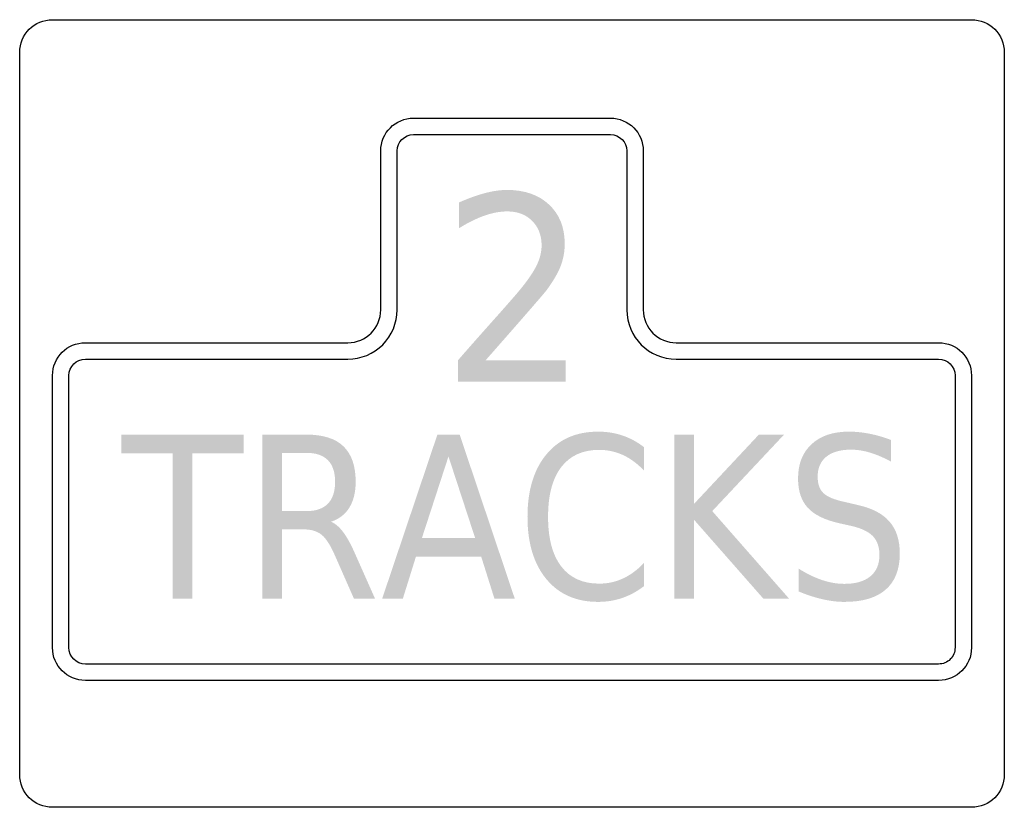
# Model space of a CAD drawing. Header units: inches. Extents: x -0.5 to 0.5, y -0.4 to 0.4.
import ezdxf

# ---------------------------------------------------------------- set-up
doc = ezdxf.new("R2010")
doc.units = ezdxf.units.IN
doc.header["$MEASUREMENT"] = 0

msp = doc.modelspace()

# ---------------------------------------------------------------- hatches: boundary and pattern name
h = msp.add_hatch(color=7)
edge = h.paths.add_edge_path()
edge.add_line((-0.02685, 0.05399), (0.05443, 0.05399))
edge.add_line((0.05443, 0.05399), (0.05443, 0.03219))
edge.add_line((0.05443, 0.03219), (-0.05493, 0.03219))
edge.add_line((-0.05493, 0.03219), (-0.05493, 0.05399))
edge.add_spline(control_points=[(-0.05493, 0.05399), (-0.04613, 0.06416), (-0.03407, 0.07781), (-0.01878, 0.09495), (-0.00348, 0.11209), (0.00614, 0.12313), (0.01007, 0.12809), (0.01751, 0.13741), (0.0227, 0.14529), (0.02565, 0.15175), (0.0286, 0.1582), (0.03007, 0.16454), (0.03007, 0.17078), (0.03007, 0.18096), (0.02687, 0.18925), (0.02046, 0.19566), (0.01405, 0.20207), (0.00567, 0.20527), (-0.00467, 0.20527), (-0.01194, 0.20527), (-0.01963, 0.20386), (-0.02775, 0.20104), (-0.03587, 0.19822), (-0.04454, 0.19395), (-0.05378, 0.18822)], knot_values=[0, 0, 0, 0, 1, 1, 1, 2, 2, 2, 3, 3, 3, 4, 4, 4, 5, 5, 5, 6, 6, 6, 7, 7, 7, 8, 8, 8, 8], degree=3, periodic=0)
edge.add_line((-0.05378, 0.18822), (-0.05378, 0.21437))
edge.add_spline(control_points=[(-0.05378, 0.21437), (-0.04437, 0.21856), (-0.03559, 0.22172), (-0.02743, 0.22386), (-0.01927, 0.226), (-0.01181, 0.22707), (-0.00506, 0.22707), (0.01281, 0.22707), (0.02704, 0.22211), (0.03763, 0.21219), (0.04823, 0.20228), (0.05353, 0.18903), (0.05353, 0.17245), (0.05353, 0.16459), (0.05221, 0.15713), (0.04956, 0.15008), (0.04691, 0.14303), (0.04208, 0.13472), (0.03507, 0.12514)], knot_values=[0, 0, 0, 0, 1, 1, 1, 2, 2, 2, 3, 3, 3, 4, 4, 4, 5, 5, 5, 6, 6, 6, 6], degree=3, periodic=0)
edge.add_spline(control_points=[(0.03507, 0.12514), (0.0331, 0.12266), (0.02697, 0.11551), (0.01667, 0.10367), (0.00637, 0.09183), (-0.00813, 0.07527), (-0.02685, 0.05399)], knot_values=[0, 0, 0, 0, 1, 1, 1, 2, 2, 2, 2], degree=3, periodic=0)
h = msp.add_hatch(color=7)
edge = h.paths.add_edge_path()
edge.add_line((0.13416, -0.03428), (0.13416, -0.05806))
edge.add_spline(control_points=[(0.13416, -0.05806), (0.12746, -0.05099), (0.12031, -0.0457), (0.11273, -0.0422), (0.10515, -0.03871), (0.09709, -0.03696), (0.08857, -0.03696), (0.0718, -0.03696), (0.05895, -0.04278), (0.05002, -0.05443), (0.04109, -0.06607), (0.03663, -0.08291), (0.03663, -0.10494), (0.03663, -0.1269), (0.04109, -0.1437), (0.05002, -0.15534), (0.05895, -0.16699), (0.0718, -0.17281), (0.08857, -0.17281), (0.09709, -0.17281), (0.10515, -0.17106), (0.11273, -0.16757), (0.12031, -0.16407), (0.12746, -0.15878), (0.13416, -0.15171)], knot_values=[0, 0, 0, 0, 1, 1, 1, 2, 2, 2, 3, 3, 3, 4, 4, 4, 5, 5, 5, 6, 6, 6, 7, 7, 7, 8, 8, 8, 8], degree=3, periodic=0)
edge.add_line((0.13416, -0.15171), (0.13416, -0.17527))
edge.add_spline(control_points=[(0.13416, -0.17527), (0.12724, -0.18063), (0.11987, -0.18465), (0.11207, -0.18733), (0.10427, -0.19), (0.09607, -0.19134), (0.08747, -0.19134), (0.06517, -0.19134), (0.04763, -0.18362), (0.03488, -0.16818), (0.02212, -0.15274), (0.01574, -0.13166), (0.01574, -0.10494), (0.01574, -0.07815), (0.02212, -0.05703), (0.03488, -0.04159), (0.04763, -0.02615), (0.06517, -0.01843), (0.08747, -0.01843), (0.09622, -0.01843), (0.10449, -0.01975), (0.11229, -0.02239), (0.12009, -0.02503), (0.12738, -0.02899), (0.13416, -0.03428)], knot_values=[0, 0, 0, 0, 1, 1, 1, 2, 2, 2, 3, 3, 3, 4, 4, 4, 5, 5, 5, 6, 6, 6, 7, 7, 7, 8, 8, 8, 8], degree=3, periodic=0)
h = msp.add_hatch(color=7)
edge = h.paths.add_edge_path()
edge.add_line((0.385, -0.02691), (0.385, -0.0489))
edge.add_spline(control_points=[(0.385, -0.0489), (0.37749, -0.04481), (0.37038, -0.04176), (0.36368, -0.03975), (0.35697, -0.03774), (0.35052, -0.03673), (0.34432, -0.03673), (0.33346, -0.03673), (0.3251, -0.03912), (0.31923, -0.04388), (0.31336, -0.04864), (0.31043, -0.05541), (0.31043, -0.0642), (0.31043, -0.07156), (0.31238, -0.07713), (0.31628, -0.08088), (0.32018, -0.08464), (0.32759, -0.08768), (0.33853, -0.08998)], knot_values=[0, 0, 0, 0, 1, 1, 1, 2, 2, 2, 3, 3, 3, 4, 4, 4, 5, 5, 5, 6, 6, 6, 6], degree=3, periodic=0)
edge.add_line((0.33853, -0.08998), (0.35045, -0.09277))
edge.add_spline(control_points=[(0.35045, -0.09277), (0.36532, -0.09597), (0.37627, -0.10161), (0.3833, -0.10969), (0.39034, -0.11776), (0.39386, -0.12857), (0.39386, -0.14211), (0.39386, -0.15826), (0.3891, -0.17051), (0.37959, -0.17884), (0.37007, -0.18718), (0.35609, -0.19134), (0.33765, -0.19134), (0.33065, -0.19134), (0.32324, -0.19045), (0.3154, -0.18866), (0.30756, -0.18688), (0.29945, -0.18424), (0.29107, -0.18074)], knot_values=[0, 0, 0, 0, 1, 1, 1, 2, 2, 2, 3, 3, 3, 4, 4, 4, 5, 5, 5, 6, 6, 6, 6], degree=3, periodic=0)
edge.add_line((0.29107, -0.18074), (0.29107, -0.15752))
edge.add_spline(control_points=[(0.29107, -0.15752), (0.29916, -0.16265), (0.30707, -0.16652), (0.3148, -0.16913), (0.32253, -0.17173), (0.33014, -0.17304), (0.33765, -0.17304), (0.34895, -0.17304), (0.3577, -0.17051), (0.36389, -0.16545), (0.37009, -0.16038), (0.37319, -0.15317), (0.37319, -0.14379), (0.37319, -0.1356), (0.37097, -0.1292), (0.36652, -0.12459), (0.36207, -0.11997), (0.35478, -0.11651), (0.34465, -0.11421)], knot_values=[0, 0, 0, 0, 1, 1, 1, 2, 2, 2, 3, 3, 3, 4, 4, 4, 5, 5, 5, 6, 6, 6, 6], degree=3, periodic=0)
edge.add_line((0.34465, -0.11421), (0.33262, -0.11153))
edge.add_spline(control_points=[(0.33262, -0.11153), (0.31775, -0.10818), (0.30702, -0.10293), (0.30042, -0.09579), (0.29382, -0.08864), (0.29052, -0.07871), (0.29052, -0.06598), (0.29052, -0.05125), (0.2951, -0.03964), (0.30425, -0.03115), (0.3134, -0.02267), (0.32599, -0.01843), (0.34203, -0.01843), (0.34895, -0.01843), (0.35599, -0.01913), (0.36313, -0.02055), (0.37027, -0.02196), (0.37756, -0.02408), (0.385, -0.02691)], knot_values=[0, 0, 0, 0, 1, 1, 1, 2, 2, 2, 3, 3, 3, 4, 4, 4, 5, 5, 5, 6, 6, 6, 6], degree=3, periodic=0)
for points in [[(-0.39682, -0.02144), (-0.2726, -0.02144), (-0.2726, -0.04042), (-0.32476, -0.04042), (-0.32476, -0.18811), (-0.34466, -0.18811), (-0.34466, -0.04042), (-0.39682, -0.04042), (-0.39682, -0.02144)], [(0.16489, -0.02144), (0.18479, -0.02144), (0.18479, -0.09188), (0.25072, -0.02144), (0.27631, -0.02144), (0.20338, -0.09914), (0.28145, -0.18811), (0.25532, -0.18811), (0.18479, -0.10784), (0.18479, -0.18811), (0.16489, -0.18811), (0.16489, -0.02144)]]:
    msp.add_hatch(color=7).paths.add_polyline_path(points)
h = msp.add_hatch(color=7)
edge = h.paths.add_edge_path()
edge.add_spline(control_points=[(-0.18392, -0.10996), (-0.17962, -0.1116), (-0.17547, -0.1151), (-0.17146, -0.12046), (-0.16745, -0.12582), (-0.1634, -0.13318), (-0.15932, -0.14256)], knot_values=[0, 0, 0, 0, 1, 1, 1, 2, 2, 2, 2], degree=3, periodic=0)
edge.add_line((-0.15932, -0.14256), (-0.13909, -0.18811))
edge.add_line((-0.13909, -0.18811), (-0.16052, -0.18811))
edge.add_line((-0.16052, -0.18811), (-0.17933, -0.14535))
edge.add_spline(control_points=[(-0.17933, -0.14535), (-0.18414, -0.13419), (-0.18882, -0.12678), (-0.19338, -0.12314), (-0.19794, -0.11949), (-0.20415, -0.11767), (-0.21202, -0.11767)], knot_values=[0, 0, 0, 0, 1, 1, 1, 2, 2, 2, 2], degree=3, periodic=0)
edge.add_line((-0.21202, -0.11767), (-0.23367, -0.11767))
edge.add_line((-0.23367, -0.11767), (-0.23367, -0.18811))
edge.add_line((-0.23367, -0.18811), (-0.25357, -0.18811))
edge.add_line((-0.25357, -0.18811), (-0.25357, -0.02144))
edge.add_line((-0.25357, -0.02144), (-0.20874, -0.02144))
edge.add_spline(control_points=[(-0.20874, -0.02144), (-0.1919, -0.02144), (-0.17937, -0.02542), (-0.17113, -0.03338), (-0.16289, -0.04135), (-0.15877, -0.05337), (-0.15877, -0.06944), (-0.15877, -0.07994), (-0.1609, -0.08864), (-0.16517, -0.09556), (-0.16943, -0.10248), (-0.17568, -0.10729), (-0.18392, -0.10996)], knot_values=[0, 0, 0, 0, 1, 1, 1, 2, 2, 2, 3, 3, 3, 4, 4, 4, 4], degree=3, periodic=0)
edge = h.paths.add_edge_path(flags=0)
edge.add_line((-0.23367, -0.03997), (-0.23367, -0.09914))
edge.add_line((-0.23367, -0.09914), (-0.20874, -0.09914))
edge.add_spline(control_points=[(-0.20874, -0.09914), (-0.19912, -0.09914), (-0.19187, -0.09662), (-0.18698, -0.0916), (-0.1821, -0.08658), (-0.17966, -0.07919), (-0.17966, -0.06944), (-0.17966, -0.05969), (-0.1821, -0.05234), (-0.18698, -0.04739), (-0.19187, -0.04245), (-0.19912, -0.03997), (-0.20874, -0.03997)], knot_values=[0, 0, 0, 0, 1, 1, 1, 2, 2, 2, 3, 3, 3, 4, 4, 4, 4], degree=3, periodic=0)
edge.add_line((-0.20874, -0.03997), (-0.23367, -0.03997))
h = msp.add_hatch(color=7)
h.paths.add_polyline_path([(-0.07578, -0.02144), (-0.05315, -0.02144), (0.00284, -0.18811), (-0.01783, -0.18811), (-0.03128, -0.14535), (-0.09754, -0.14535), (-0.11088, -0.18811), (-0.13187, -0.18811), (-0.07578, -0.02144)])
h.paths.add_polyline_path([(-0.06452, -0.04365), (-0.09153, -0.1266), (-0.0374, -0.1266), (-0.06452, -0.04365)], flags=0)

# ---------------------------------------------------------------- linework, layer by layer
at = {"color": 7}
for points in [[(-0.46667, 0.4), (0.46667, 0.4)], [(-0.5, -0.36667), (-0.5, 0.36667)], [(0.5, 0.36667), (0.5, -0.36667)], [(-0.1, 0.3), (0.1, 0.3)], [(-0.1, 0.28333), (0.1, 0.28333)], [(-0.13333, 0.10525), (-0.13333, 0.26667)], [(-0.11667, 0.10525), (-0.11667, 0.26667)], [(0.11667, 0.26667), (0.11667, 0.10525)], [(0.13333, 0.26667), (0.13333, 0.10525)], [(-0.43333, 0.07192), (-0.16667, 0.07192)], [(0.16667, 0.07192), (0.43333, 0.07192)], [(-0.43333, 0.05525), (-0.16667, 0.05525)], [(0.16667, 0.05525), (0.43333, 0.05525)], [(-0.46667, -0.23784), (-0.46667, 0.03859)], [(-0.45, -0.23784), (-0.45, 0.03859)], [(0.45, 0.03859), (0.45, -0.23784)], [(0.46667, 0.03859), (0.46667, -0.23784)], [(0.43333, -0.2545), (-0.43333, -0.2545)], [(0.43333, -0.27117), (-0.43333, -0.27117)], [(0.46667, -0.4), (-0.46667, -0.4)]]:
    msp.add_lwpolyline(points, dxfattribs=at)
for points in [[(-0.5, 0.36667), (-0.5, 0.38508), (-0.48508, 0.4), (-0.46667, 0.4)], [(0.46667, 0.4), (0.48507, 0.4), (0.5, 0.38508), (0.5, 0.36667)], [(-0.13333, 0.26667), (-0.13333, 0.28508), (-0.11841, 0.3), (-0.1, 0.3)], [(0.1, 0.3), (0.11841, 0.3), (0.13333, 0.28508), (0.13333, 0.26667)], [(-0.11667, 0.26667), (-0.11667, 0.27587), (-0.10921, 0.28333), (-0.1, 0.28333)], [(0.1, 0.28333), (0.1092, 0.28333), (0.11667, 0.27587), (0.11667, 0.26667)], [(-0.16667, 0.07192), (-0.14826, 0.07192), (-0.13333, 0.08685), (-0.13333, 0.10525)], [(0.11667, 0.10525), (0.11667, 0.07764), (0.13905, 0.05525), (0.16667, 0.05525)], [(-0.46667, 0.03859), (-0.46667, 0.057), (-0.45174, 0.07192), (-0.43333, 0.07192)], [(0.43333, 0.07192), (0.45174, 0.07192), (0.46667, 0.057), (0.46667, 0.03859)], [(-0.45, 0.03859), (-0.45, 0.04779), (-0.44254, 0.05525), (-0.43333, 0.05525)], [(0.43333, 0.05525), (0.44254, 0.05525), (0.45, 0.04779), (0.45, 0.03859)], [(-0.43333, -0.27117), (-0.45174, -0.27117), (-0.46667, -0.25625), (-0.46667, -0.23784)], [(-0.43333, -0.2545), (-0.44254, -0.2545), (-0.45, -0.24704), (-0.45, -0.23784)], [(0.46667, -0.23784), (0.46667, -0.25625), (0.45174, -0.27117), (0.43333, -0.27117)], [(-0.46667, -0.4), (-0.48508, -0.4), (-0.5, -0.38508), (-0.5, -0.36667)], [(0.5, -0.36667), (0.5, -0.38508), (0.48507, -0.4), (0.46667, -0.4)]]:
    msp.add_open_spline(points, degree=3, dxfattribs=at)
for points in [[(-0.16667, 0.05525), (-0.15341, 0.05525), (-0.14069, 0.06052), (-0.13131, 0.0699), (-0.12194, 0.07928), (-0.11667, 0.09199), (-0.11667, 0.10525)], [(0.13333, 0.10525), (0.13333, 0.09641), (0.13684, 0.08794), (0.14309, 0.08168), (0.14935, 0.07543), (0.15782, 0.07192), (0.16667, 0.07192)], [(0.45, -0.23784), (0.45, -0.24226), (0.44824, -0.2465), (0.44512, -0.24962), (0.44199, -0.25275), (0.43775, -0.2545), (0.43333, -0.2545)]]:
    msp.add_open_spline(points, degree=3, knots=[0, 0, 0, 0, 1, 1, 1, 2, 2, 2, 2], dxfattribs=at)

doc.saveas('drawing.dxf')
